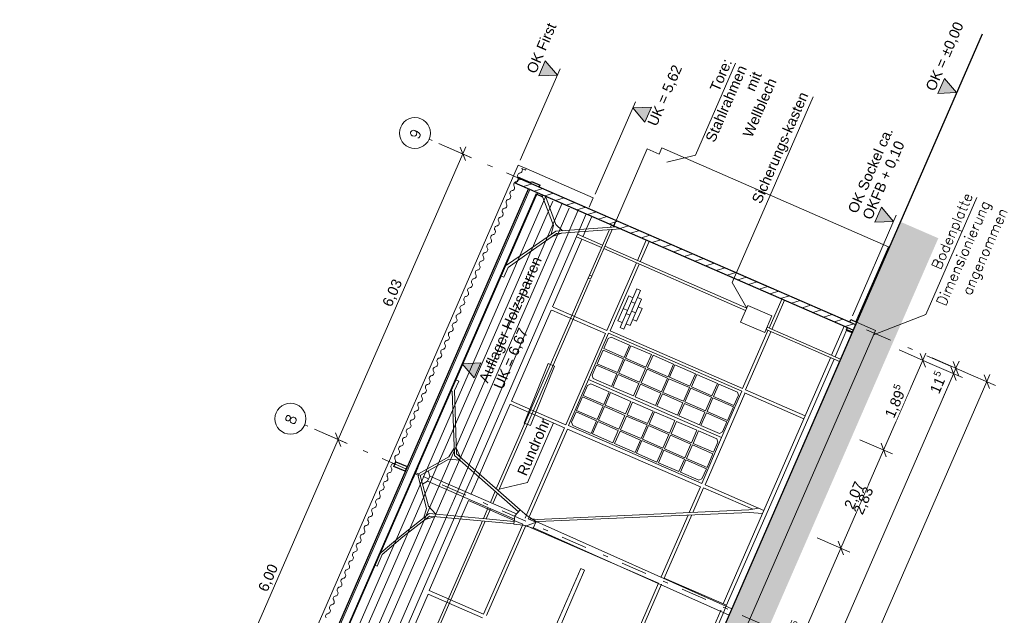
# Model space of a CAD drawing. Header units: metres. Extents: x -43 to 551, y 11 to 64.
# Tile 25 of 36: x 161 to 180, y 53 to 64. Entities that reach past the tile are written whole.
import ezdxf

# ---------------------------------------------------------------- set-up
doc = ezdxf.new("R2010")
doc.units = ezdxf.units.M
doc.header["$MEASUREMENT"] = 0
for name, pattern in [('5_Strichlinie_ eng 2', [0.2, 0.1, -0.1]), ('Achslinie 01', [1.166667, 0.5, -0.3, 0, -0.366667]), ('DGN Style 2', [1.233271, 0.739963, -0.493308]), ('Wipeout_Contour', [1, 0, -1])]:
    doc.linetypes.add(name, pattern=pattern)
for name, color, linetype in [('00_Achsraster', 7, 'Continuous'), ('GBE_Beschriftung', 7, 'Continuous'), ('GBE_Dach', 7, 'Continuous'), ('GBE_Fen_Tuer', 7, 'Continuous'), ('GBE_Wand_Decke_tragend_Ansicht', 7, 'Continuous'), ('GBE_Wand_Decke_tragend_Schnitt', 7, 'Continuous'), ('GBE_Wand_Decke_tragend_Schraffur', 7, 'Continuous'), ('NEU_GBE_Bemassung_fsa', 7, 'Continuous'), ('NEU_GBE_Boden', 7, 'Continuous'), ('NEU_GBE_Hoehenkoten', 7, 'Continuous'), ('NEU_GBE_Holzbalken', 7, 'Continuous'), ('NEU_GBE_Lampe', 7, 'Continuous'), ('NEU_GBE_Regenrinne', 7, 'Continuous'), ('NEU_GBE_Sonstiges', 7, 'Continuous'), ('NEU_GBE_Traeger', 7, 'Continuous')]:
    doc.layers.add(name, color=color, linetype=linetype)
doc.styles.add('ERSTELLTER_STIL_1', font='txt')
doc.dimstyles.new('ERSTELLTER_STIL__1', dxfattribs={"dimtxt": 0.2, "dimasz": 0.190285, "dimexe": 0.18, "dimexo": 0.5, "dimgap": 0.09, "dimtad": 1, "dimzin": 0, "dimdsep": 46, "dimtxsty": 'ERSTELLTER_STIL_1', "dimblk": 'ARROWHEAD_6', "dimblk1": 'ARROWHEAD_6', "dimblk2": 'ARROWHEAD_6', "dimcen": 0.09, "dimclrd": 7, "dimclre": 7, "dimclrt": 7, "dimazin": 0, "dimtfac": 1, "dimtdec": 4, "dimtmove": 2, "dimatfit": 3, "dimfxl": 1, "dimtolj": 1, "dimtzin": 0, "dimarcsym": 0})
doc.dimstyles.new('ERSTELLTER_STIL__2', dxfattribs={"dimtxt": 0.2, "dimasz": 0.190285, "dimexe": 0.18, "dimexo": 0.5, "dimgap": 0.09, "dimtad": 1, "dimzin": 0, "dimdsep": 46, "dimtxsty": 'ERSTELLTER_STIL_1', "dimblk": 'ARROWHEAD_6', "dimblk1": 'ARROWHEAD_6', "dimblk2": 'ARROWHEAD_6', "dimcen": 0.09, "dimclrd": 7, "dimclre": 7, "dimclrt": 7, "dimazin": 0, "dimtfac": 1, "dimtdec": 4, "dimtmove": 0, "dimatfit": 3, "dimfxl": 1, "dimtolj": 1, "dimtzin": 0, "dimarcsym": 0})
doc.dimstyles.new('ERSTELLTER_STIL__3', dxfattribs={"dimtxt": 0.2, "dimasz": 0.190285, "dimexe": 0.18, "dimexo": 0.5, "dimgap": 0.09, "dimtad": 1, "dimzin": 0, "dimdsep": 46, "dimtxsty": 'ERSTELLTER_STIL_1', "dimblk": 'ARROWHEAD_6', "dimblk1": 'ARROWHEAD_6', "dimblk2": 'ARROWHEAD_6', "dimcen": 0.09, "dimclrd": 8, "dimclre": 8, "dimclrt": 8, "dimazin": 0, "dimtfac": 1, "dimtdec": 4, "dimtmove": 0, "dimatfit": 3, "dimfxl": 1, "dimtolj": 1, "dimtzin": 0, "dimarcsym": 0})

# ---------------------------------------------------------------- blocks, each defined once
blk = doc.blocks.new('*D37', base_point=(191.698, 0))
at = {"layer": '00_Achsraster', "color": 8, "linetype": 'Continuous', "lineweight": 18}
for p, q in [((167.232, 56.008), (166.601, 56.282)), ((167.008, 56.214), (167.111, 55.951)), ((164.664, 50.582), (167.059, 56.083)), ((164.612, 50.714), (164.716, 50.45)), ((162.258, 45.059), (164.664, 50.582))]:
    blk.add_line(p, q, dxfattribs=at)
at = {"color": 254, "linetype": 'Wipeout_Contour', "lineweight": 0, "ltscale": 696.482346}
blk.add_wipeout([(165.734, 53.063), (165.972, 53.609), (165.732, 53.714), (165.494, 53.167)], dxfattribs=at).dxf.layer = '00_Achsraster'
at = {"layer": '00_Achsraster', "color": 8, "lineweight": 18, "insert": (165.718, 53.104), "char_height": 0.2, "attachment_point": 7, "rotation": 66.4651, "style": 'ERSTELLTER_STIL_1'}
blk.add_mtext('\\A1;{\\pql;\\fArial|b0|i0|c0|p34;6,00}', dxfattribs=at)
blk = doc.blocks.new('ARROWHEAD_6')
at = {"color": 0, "linetype": 'Continuous', "lineweight": 0}
for p, q in [((0, 0), (-1, 0)), ((-0.5, -0.5), (0.5, 0.5))]:
    blk.add_line(p, q, dxfattribs=at)
blk = doc.blocks.new('*D38', base_point=(191.698, 0))
at = {"layer": '00_Achsraster', "color": 8, "linetype": 'Continuous', "lineweight": 18}
for p, q in [((169.64, 61.537), (169.009, 61.812)), ((169.52, 61.481), (169.416, 61.744)), ((169.468, 61.612), (169.528, 61.75)), ((167.059, 56.083), (169.468, 61.612)), ((167.232, 56.008), (166.601, 56.282)), ((167.008, 56.214), (167.111, 55.951)), ((164.664, 50.582), (167.059, 56.083))]:
    blk.add_line(p, q, dxfattribs=at)
at = {"color": 254, "linetype": 'Wipeout_Contour', "lineweight": 0, "ltscale": 712.620594}
blk.add_wipeout([(168.136, 58.578), (168.374, 59.124), (168.134, 59.229), (167.896, 58.683)], dxfattribs=at).dxf.layer = '00_Achsraster'
at = {"layer": '00_Achsraster', "color": 8, "lineweight": 18, "insert": (168.12, 58.619), "char_height": 0.2, "attachment_point": 7, "rotation": 66.4651, "style": 'ERSTELLTER_STIL_1'}
blk.add_mtext('\\A1;{\\pql;\\fArial|b0|i0|c0|p34;6,03}', dxfattribs=at)
blk = doc.blocks.new('*D39', base_point=(191.698, 0))
at = {"layer": 'NEU_GBE_Bemassung_fsa', "color": 7, "linetype": 'Continuous', "lineweight": 13}
for p, q in [((179.149, 57.402), (179.78, 57.128)), ((179.607, 57.203), (160.376, 13.046)), ((179.659, 57.071), (179.556, 57.334)), ((179.667, 57.34), (179.607, 57.203)), ((159.917, 13.246), (160.548, 12.971)), ((160.324, 13.178), (160.427, 12.915)), ((160.376, 13.046), (160.316, 12.909))]:
    blk.add_line(p, q, dxfattribs=at)
at = {"color": 254, "linetype": 'Wipeout_Contour', "lineweight": 0, "ltscale": 693.875491}
blk.add_wipeout([(169.815, 34.736), (170.156, 35.519), (169.911, 35.625), (169.57, 34.842)], dxfattribs=at).dxf.layer = 'NEU_GBE_Bemassung_fsa'
at = {"layer": 'NEU_GBE_Bemassung_fsa', "color": 7, "lineweight": 13, "insert": (169.833, 34.764), "char_height": 0.2, "attachment_point": 7, "rotation": 66.4651, "style": 'ERSTELLTER_STIL_1'}
blk.add_mtext('\\A1;{\\pql;\\fArial|b0|i0|c0|p34;48,16\\fArial|b0|i0|c0|p34;\\A1{\\H.66x;\\S5^  ;}}', dxfattribs=at)
blk = doc.blocks.new('*D40', base_point=(191.698, 0))
at = {"layer": 'NEU_GBE_Bemassung_fsa', "color": 7, "linetype": 'Continuous', "lineweight": 13}
for p, q in [((159.826, 13.411), (178.966, 57.357)), ((159.998, 13.336), (159.367, 13.611)), ((159.774, 13.543), (159.877, 13.279)), ((159.952, 13.231), (159.321, 13.505)), ((159.728, 13.438), (159.832, 13.174)), ((159.78, 13.306), (159.826, 13.411)), ((159.72, 13.168), (159.78, 13.306))]:
    blk.add_line(p, q, dxfattribs=at)
blk = doc.blocks.new('*D41', base_point=(191.698, 0))
at = {"layer": 'NEU_GBE_Bemassung_fsa', "color": 7, "linetype": 'Continuous', "lineweight": 13}
for p, q in [((159.826, 13.411), (178.966, 57.357)), ((179.017, 57.225), (178.914, 57.488)), ((159.774, 13.543), (159.877, 13.279))]:
    blk.add_line(p, q, dxfattribs=at)
at = {"color": 254, "linetype": 'Wipeout_Contour', "lineweight": 0, "ltscale": 750.536156}
blk.add_wipeout([(178.752, 56.883), (178.933, 57.298), (178.688, 57.405), (178.508, 56.99)], dxfattribs=at).dxf.layer = 'NEU_GBE_Bemassung_fsa'
at = {"color": 254, "linetype": 'Wipeout_Contour', "lineweight": 0, "ltscale": 691.753528}
blk.add_wipeout([(169.219, 34.995), (169.56, 35.778), (169.315, 35.885), (168.974, 35.102)], dxfattribs=at).dxf.layer = 'NEU_GBE_Bemassung_fsa'
at = {"color": 254, "linetype": 'Wipeout_Contour', "lineweight": 0, "ltscale": 641.626882}
blk.add_wipeout([(159.849, 13.519), (160.037, 13.951), (159.775, 14.065), (159.587, 13.633)], dxfattribs=at).dxf.layer = 'NEU_GBE_Bemassung_fsa'
at = {"layer": 'NEU_GBE_Bemassung_fsa', "color": 7, "lineweight": 13, "char_height": 0.2, "attachment_point": 7, "rotation": 66.4651, "style": 'ERSTELLTER_STIL_1'}
for s, insert in [('\\A1;{\\pql;\\fArial|b0|i0|c0|p34;11\\fArial|b0|i0|c0|p34;\\A1{\\H.66x;\\S5^  ;}}', (178.737, 56.927)), ('\\A1;{\\pql;\\fArial|b0|i0|c0|p34;47,93\\fArial|b0|i0|c0|p34;\\A1{\\H.66x;\\S5^  ;}}', (169.237, 35.023)), ('\\A1;{\\pql;\\fArial|b0|i0|c0|p34;11\\fArial|b0|i0|c0|p34;\\A1{\\H.66x;\\S5^  ;}}', (159.829, 13.575))]:
    blk.add_mtext(s, dxfattribs=dict(at, insert=insert))
blk = doc.blocks.new('*D42', base_point=(191.698, 0))
at = {"layer": 'NEU_GBE_Bemassung_fsa', "color": 7, "linetype": 'Continuous', "lineweight": 13}
for p, q in [((179.138, 57.282), (178.507, 57.556)), ((179.184, 57.387), (178.553, 57.662)), ((178.96, 57.594), (179.063, 57.33)), ((179.012, 57.462), (179.072, 57.6)), ((159.826, 13.411), (178.966, 57.357)), ((179.017, 57.225), (178.914, 57.488)), ((178.966, 57.357), (179.012, 57.462))]:
    blk.add_line(p, q, dxfattribs=at)
blk = doc.blocks.new('*D66', base_point=(191.698, 0))
at = {"layer": 'NEU_GBE_Bemassung_fsa', "color": 7, "linetype": 'Continuous', "lineweight": 13}
for p, q in [((176.735, 54.113), (176.838, 53.849)), ((175.216, 50.375), (176.786, 53.981)), ((175.388, 50.3), (174.757, 50.574)), ((175.164, 50.506), (175.268, 50.243)), ((174.392, 48.482), (175.216, 50.375))]:
    blk.add_line(p, q, dxfattribs=at)
at = {"color": 254, "linetype": 'Wipeout_Contour', "lineweight": 0, "ltscale": 733.864643}
blk.add_wipeout([(175.855, 51.859), (176.135, 52.502), (175.89, 52.609), (175.61, 51.965)], dxfattribs=at).dxf.layer = 'NEU_GBE_Bemassung_fsa'
at = {"layer": 'NEU_GBE_Bemassung_fsa', "color": 7, "lineweight": 13, "insert": (175.873, 51.887), "char_height": 0.2, "attachment_point": 7, "rotation": 66.4651, "style": 'ERSTELLTER_STIL_1'}
blk.add_mtext('\\A1;{\\pql;\\fArial|b0|i0|c0|p34;3,93\\fArial|b0|i0|c0|p34;\\A1{\\H.66x;\\S5^  ;}}', dxfattribs=at)
blk = doc.blocks.new('*D67', base_point=(191.698, 0))
at = {"layer": 'NEU_GBE_Bemassung_fsa', "color": 7, "linetype": 'Continuous', "lineweight": 13}
for p, q in [((176.786, 53.981), (177.613, 55.88)), ((177.562, 56.011), (177.665, 55.748)), ((176.959, 53.906), (176.328, 54.18)), ((176.735, 54.113), (176.838, 53.849)), ((175.216, 50.375), (176.786, 53.981))]:
    blk.add_line(p, q, dxfattribs=at)
at = {"color": 254, "linetype": 'Wipeout_Contour', "lineweight": 0, "ltscale": 741.652468}
blk.add_wipeout([(177.074, 54.657), (177.314, 55.208), (177.069, 55.315), (176.829, 54.764)], dxfattribs=at).dxf.layer = 'NEU_GBE_Bemassung_fsa'
at = {"layer": 'NEU_GBE_Bemassung_fsa', "color": 7, "lineweight": 13, "insert": (177.057, 54.701), "char_height": 0.2, "attachment_point": 7, "rotation": 66.4651, "style": 'ERSTELLTER_STIL_1'}
blk.add_mtext('\\A1;{\\pql;\\fArial|b0|i0|c0|p34;2,07}', dxfattribs=at)
blk = doc.blocks.new('*D68', base_point=(191.698, 0))
at = {"layer": 'NEU_GBE_Bemassung_fsa', "color": 7, "linetype": 'Continuous', "lineweight": 13}
for p, q in [((178.542, 57.541), (177.911, 57.816)), ((178.422, 57.484), (178.318, 57.748)), ((178.37, 57.616), (178.43, 57.754)), ((177.613, 55.88), (178.37, 57.616)), ((177.786, 55.805), (177.155, 56.079)), ((176.786, 53.981), (177.613, 55.88)), ((177.562, 56.011), (177.665, 55.748))]:
    blk.add_line(p, q, dxfattribs=at)
at = {"color": 254, "linetype": 'Wipeout_Contour', "lineweight": 0, "ltscale": 746.857177}
blk.add_wipeout([(177.846, 56.429), (178.126, 57.072), (177.881, 57.179), (177.601, 56.535)], dxfattribs=at).dxf.layer = 'NEU_GBE_Bemassung_fsa'
at = {"layer": 'NEU_GBE_Bemassung_fsa', "color": 7, "lineweight": 13, "insert": (177.864, 56.457), "char_height": 0.2, "attachment_point": 7, "rotation": 66.4651, "style": 'ERSTELLTER_STIL_1'}
blk.add_mtext('\\A1;{\\pql;\\fArial|b0|i0|c0|p34;1,89\\fArial|b0|i0|c0|p34;\\A1{\\H.66x;\\S5^  ;}}', dxfattribs=at)

msp = doc.modelspace()

# ---------------------------------------------------------------- hatches: boundary and pattern name
at = {"layer": 'GBE_Wand_Decke_tragend_Schraffur', "linetype": 'Continuous', "lineweight": 13}
h = msp.add_hatch(dxfattribs=at)
h.set_pattern_fill('MW_Kalksandstein_0001', style=0, pattern_type=2)
h.set_pattern_definition([(18, (191.69831, 0), (-0.04635255, 0.14265848), [])])
h.paths.add_polyline_path([(170.542, 61.15), (177.07, 58.308), (177.022, 58.199), (170.468, 61.053, -0.182816), (170.508, 61.072, 0.462989)])
h = msp.add_hatch(dxfattribs=at)
h.set_pattern_fill('Stahlbeton_0001', style=0, pattern_type=2)
h.set_pattern_definition([(111.4651, (167.59222, 36.16984), (0.1116769, 0.0439121), []), (111.4651, (167.53638, 36.14788), (0.1116769, 0.0439121), [0.09, -0.03])])
h.paths.add_polyline_path([(157.819, 14.105), (177.09, 58.353), (177.457, 58.194), (158.185, 13.946)])
at = {"layer": 'NEU_GBE_Boden', "linetype": 'Continuous', "lineweight": 18}
h = msp.add_hatch(dxfattribs=at)
h.set_pattern_fill('Erde_0001', color=9, style=0, pattern_type=2)
h.set_pattern_definition([(111.4651, (168.91006, 37.5678), (0.36295, 0.1427144), []), (111.465, (168.7891, 37.5202), (0.7259, 0.285429), []), (111.465, (168.6681, 37.4727), (0.7259, 0.285429), []), (201.4651, (168.54711, 37.42509), (-0.04757145, 0.1209833), [0.39, -0.39])])
h.paths.add_polyline_path([(157.62, 13.648), (157.819, 14.105), (158.185, 13.946), (177.457, 58.194), (177.09, 58.353), (177.937, 60.298), (178.671, 59.979), (158.353, 13.329)])
at = {"layer": 'NEU_GBE_Hoehenkoten', "linetype": 'Continuous', "lineweight": 13}
for points in [[(170.941, 63.122), (171.066, 63.411), (171.299, 63.138)], [(178.662, 62.782), (178.788, 63.071), (179.021, 62.798)], [(177.445, 60.289), (177.571, 60.578), (177.803, 60.305)], [(169.817, 57.566), (169.691, 57.277), (169.459, 57.55)]]:
    msp.add_hatch(color=7, dxfattribs=at).paths.add_polyline_path(points)
at = {"layer": 'NEU_GBE_Hoehenkoten', "linetype": 'Continuous', "lineweight": 100}
msp.add_hatch(color=7, dxfattribs=at).paths.add_polyline_path([(172.993, 62.228), (173.119, 62.517), (172.76, 62.501)])

# ---------------------------------------------------------------- linework, layer by layer
at = {"layer": '00_Achsraster', "color": 8, "linetype": 'Achslinie 01', "lineweight": 18}
for p, q in [((178.904, 57.503), (168.819, 61.895)), ((176.495, 51.973), (166.41, 56.365))]:
    msp.add_line(p, q, dxfattribs=at)
at = {"layer": '00_Achsraster', "color": 8, "linetype": 'Continuous', "lineweight": 18}
for centre in [(168.544, 62.015), (166.135, 56.485)]:
    msp.add_circle(centre, 0.3, dxfattribs=at)
at = {"layer": 'GBE_Beschriftung', "color": 7, "linetype": 'Continuous', "lineweight": 13}
msp.add_line((171.352, 63.258), (170.58, 61.487), dxfattribs=at)
for points in [[(173.419, 61.454), (173.972, 61.586), (174.748, 63.368)], [(174.963, 58.628), (174.683, 59.123), (176.248, 62.715)], [(177.419, 58.107), (178.429, 58.504), (179.416, 60.77)], [(170.171, 55.12), (170.724, 55.252), (171.225, 56.403)]]:
    msp.add_lwpolyline(points, dxfattribs=at)
at = {"layer": 'GBE_Dach', "color": 253, "linetype": 'Continuous', "lineweight": 18, "true_color": 0x9f9f9f}
msp.add_line((151.166, 16.911), (170.541, 61.396), dxfattribs=at)
at = {"layer": 'GBE_Dach', "color": 7, "linetype": 'Continuous', "lineweight": 18}
for p, q in [((170.541, 61.396), (170.699, 61.327)), ((170.617, 61.319), (170.615, 61.326)), ((170.615, 61.326), (170.685, 61.295)), ((170.685, 61.295), (170.699, 61.327))]:
    msp.add_line(p, q, dxfattribs=at)
for points in [[(170.539, 61.156, -0.568675), (170.576, 61.241, 0.534698), (170.613, 61.327)], [(170.39, 60.815, -0.568675), (170.427, 60.9, 0.534698), (170.464, 60.985)], [(170.464, 60.985, -0.568675), (170.502, 61.071, 0.534698), (170.539, 61.156)], [(170.316, 60.644, -0.568675), (170.353, 60.73, 0.534698), (170.39, 60.815)], [(170.242, 60.474, -0.568675), (170.279, 60.559, 0.534698), (170.316, 60.644)], [(170.167, 60.303, -0.568675), (170.204, 60.389, 0.534698), (170.242, 60.474)], [(170.093, 60.133, -0.568675), (170.13, 60.218, 0.534698), (170.167, 60.303)], [(170.019, 59.962, -0.568675), (170.056, 60.048, 0.534698), (170.093, 60.133)], [(169.944, 59.792, -0.568675), (169.982, 59.877, 0.534698), (170.019, 59.962)], [(169.87, 59.621, -0.568675), (169.907, 59.706, 0.534698), (169.944, 59.792)], [(169.722, 59.28, -0.568675), (169.759, 59.365, 0.534698), (169.796, 59.451)], [(169.796, 59.451, -0.568675), (169.833, 59.536, 0.534698), (169.87, 59.621)], [(169.647, 59.11, -0.568675), (169.685, 59.195, 0.534698), (169.722, 59.28)], [(169.573, 58.939, -0.568675), (169.61, 59.024, 0.534698), (169.647, 59.11)], [(169.499, 58.769, -0.568675), (169.536, 58.854, 0.534698), (169.573, 58.939)], [(169.425, 58.598, -0.568675), (169.462, 58.683, 0.534698), (169.499, 58.769)], [(169.35, 58.428, -0.568675), (169.387, 58.513, 0.534698), (169.425, 58.598)], [(169.276, 58.257, -0.568675), (169.313, 58.342, 0.534698), (169.35, 58.428)], [(169.202, 58.086, -0.568675), (169.239, 58.172, 0.534698), (169.276, 58.257)], [(169.128, 57.916, -0.568675), (169.165, 58.001, 0.534698), (169.202, 58.086)], [(168.979, 57.575, -0.568675), (169.016, 57.66, 0.534698), (169.053, 57.745)], [(169.053, 57.745, -0.568675), (169.09, 57.831, 0.534698), (169.128, 57.916)], [(168.905, 57.404, -0.568675), (168.942, 57.49, 0.534698), (168.979, 57.575)], [(168.83, 57.234, -0.568675), (168.868, 57.319, 0.534698), (168.905, 57.404)], [(168.756, 57.063, -0.568675), (168.793, 57.149, 0.534698), (168.83, 57.234)], [(168.682, 56.893, -0.568675), (168.719, 56.978, 0.534698), (168.756, 57.063)], [(168.608, 56.722, -0.568675), (168.645, 56.808, 0.534698), (168.682, 56.893)], [(168.533, 56.552, -0.568675), (168.57, 56.637, 0.534698), (168.608, 56.722)], [(168.459, 56.381, -0.568675), (168.496, 56.466, 0.534698), (168.533, 56.552)], [(168.311, 56.04, -0.568675), (168.348, 56.125, 0.534698), (168.385, 56.211)], [(168.385, 56.211, -0.568675), (168.422, 56.296, 0.534698), (168.459, 56.381)], [(168.236, 55.87, -0.568675), (168.273, 55.955, 0.534698), (168.311, 56.04)], [(168.162, 55.699, -0.568675), (168.199, 55.784, 0.534698), (168.236, 55.87)], [(168.088, 55.529, -0.568675), (168.125, 55.614, 0.534698), (168.162, 55.699)], [(168.013, 55.358, -0.568675), (168.051, 55.443, 0.534698), (168.088, 55.529)], [(167.939, 55.188, -0.568675), (167.976, 55.273, 0.534698), (168.013, 55.358)], [(167.865, 55.017, -0.568675), (167.902, 55.102, 0.534698), (167.939, 55.188)], [(167.791, 54.846, -0.568675), (167.828, 54.932, 0.534698), (167.865, 55.017)], [(167.716, 54.676, -0.568675), (167.753, 54.761, 0.534698), (167.791, 54.846)], [(167.568, 54.335, -0.568675), (167.605, 54.42, 0.534698), (167.642, 54.505)], [(167.642, 54.505, -0.568675), (167.679, 54.591, 0.534698), (167.716, 54.676)], [(167.494, 54.164, -0.568675), (167.531, 54.25, 0.534698), (167.568, 54.335)], [(167.419, 53.994, -0.568675), (167.456, 54.079, 0.534698), (167.494, 54.164)], [(167.345, 53.823, -0.568675), (167.382, 53.909, 0.534698), (167.419, 53.994)], [(167.271, 53.653, -0.568675), (167.308, 53.738, 0.534698), (167.345, 53.823)], [(167.196, 53.482, -0.568675), (167.234, 53.567, 0.534698), (167.271, 53.653)], [(167.122, 53.312, -0.568675), (167.159, 53.397, 0.534698), (167.196, 53.482)], [(167.048, 53.141, -0.568675), (167.085, 53.226, 0.534698), (167.122, 53.312)], [(166.899, 52.8, -0.568675), (166.937, 52.885, 0.534698), (166.974, 52.971)], [(166.974, 52.971, -0.568675), (167.011, 53.056, 0.534698), (167.048, 53.141)], [(166.825, 52.63, -0.568675), (166.862, 52.715, 0.534698), (166.899, 52.8)]]:
    msp.add_lwpolyline(points, format="xyb", dxfattribs=at)
at = {"layer": 'GBE_Dach', "color": 9, "linetype": 'Continuous', "lineweight": 18, "flags": 128}
msp.add_lwpolyline([(170.699, 61.327), (171.992, 60.764), (171.912, 60.581)], dxfattribs=at)
at = {"layer": 'GBE_Fen_Tuer', "color": 8, "linetype": 'Continuous', "lineweight": 18}
for p, q in [((172.442, 60.337), (173.039, 61.708)), ((173.039, 61.708), (173.269, 61.608)), ((173.269, 61.608), (173.321, 61.727)), ((173.321, 61.727), (177.708, 59.815)), ((177.708, 59.815), (177.077, 58.366))]:
    msp.add_line(p, q, dxfattribs=at)
at = {"layer": 'GBE_Fen_Tuer', "color": 254, "linetype": 'Continuous', "lineweight": 18, "true_color": 0xdfdfdf, "flags": 128}
for points in [[(172.291, 58.14), (171.9, 57.242), (174.478, 56.119), (174.87, 57.017)], [(172.196, 57.842), (172.281, 58.037), (172.341, 58.066), (172.696, 57.911), (172.591, 57.67)], [(172.069, 57.55), (172.184, 57.815), (172.579, 57.643), (172.464, 57.378)], [(172.618, 57.658), (172.723, 57.899), (173.118, 57.727), (173.013, 57.486)], [(172.491, 57.366), (172.606, 57.632), (173.002, 57.459), (172.886, 57.194)], [(173.046, 57.472), (173.151, 57.713), (173.546, 57.541), (173.441, 57.299)], [(172.057, 57.524), (171.972, 57.328), (171.992, 57.265), (172.347, 57.11), (172.452, 57.352)], [(172.919, 57.18), (173.034, 57.445), (173.43, 57.273), (173.314, 57.008)], [(173.47, 57.287), (173.575, 57.528), (173.971, 57.356), (173.866, 57.115)], [(171.514, 56.356), (174.093, 55.233), (174.478, 56.119), (171.9, 57.242)], [(171.8, 56.934), (171.885, 57.129), (171.945, 57.158), (172.301, 57.003), (172.196, 56.762)], [(172.374, 57.099), (172.479, 57.34), (172.875, 57.168), (172.77, 56.926)], [(173.343, 56.995), (173.459, 57.26), (173.854, 57.088), (173.739, 56.823)], [(173.896, 57.101), (174.001, 57.343), (174.396, 57.17), (174.291, 56.929)], [(174.717, 56.744), (174.802, 56.939), (174.782, 57.002), (174.427, 57.157), (174.322, 56.916)], [(172.222, 56.75), (172.327, 56.991), (172.723, 56.819), (172.618, 56.578)], [(172.802, 56.912), (172.907, 57.154), (173.303, 56.981), (173.198, 56.74)], [(173.227, 56.727), (173.332, 56.969), (173.727, 56.796), (173.622, 56.555)], [(173.769, 56.81), (173.884, 57.075), (174.28, 56.903), (174.164, 56.638)], [(171.673, 56.642), (171.789, 56.907), (172.184, 56.735), (172.069, 56.47)], [(172.65, 56.564), (172.755, 56.805), (173.151, 56.633), (173.046, 56.391)], [(173.652, 56.542), (173.757, 56.783), (174.153, 56.611), (174.048, 56.37)], [(174.195, 56.624), (174.31, 56.889), (174.706, 56.717), (174.59, 56.452)], [(171.662, 56.616), (171.576, 56.42), (171.596, 56.357), (171.952, 56.202), (172.057, 56.444)], [(172.095, 56.458), (172.211, 56.724), (172.606, 56.551), (172.491, 56.286)], [(173.075, 56.379), (173.18, 56.62), (173.575, 56.448), (173.47, 56.207)], [(174.578, 56.426), (174.493, 56.23), (174.434, 56.202), (174.078, 56.357), (174.183, 56.598)], [(171.979, 56.191), (172.084, 56.432), (172.479, 56.26), (172.374, 56.018)], [(172.523, 56.272), (172.639, 56.537), (173.034, 56.365), (172.919, 56.1)], [(173.5, 56.193), (173.605, 56.435), (174.001, 56.262), (173.896, 56.021)], [(172.407, 56.004), (172.512, 56.246), (172.907, 56.073), (172.802, 55.832)], [(172.948, 56.087), (173.063, 56.352), (173.459, 56.18), (173.343, 55.915)], [(174.322, 55.836), (174.407, 56.031), (174.387, 56.094), (174.031, 56.249), (173.926, 56.008)], [(172.831, 55.819), (172.936, 56.061), (173.332, 55.888), (173.227, 55.647)], [(173.373, 55.902), (173.489, 56.167), (173.884, 55.995), (173.769, 55.73)], [(173.257, 55.634), (173.362, 55.875), (173.757, 55.703), (173.652, 55.462)], [(173.799, 55.716), (173.915, 55.981), (174.31, 55.809), (174.195, 55.544)], [(174.183, 55.518), (174.098, 55.322), (174.038, 55.294), (173.683, 55.449), (173.788, 55.69)]]:
    msp.add_lwpolyline(points, close=True, dxfattribs=at)
at = {"layer": 'GBE_Wand_Decke_tragend_Ansicht', "color": 254, "linetype": 'Continuous', "lineweight": 18, "true_color": 0xdfdfdf}
for p, q in [((176.914, 58.246), (170.544, 61.02)), ((171.865, 60.169), (171.966, 60.401)), ((171.795, 60.008), (171.845, 60.125)), ((171.203, 58.649), (171.775, 59.962)), ((172.848, 59.549), (173.019, 59.942)), ((173.075, 59.918), (172.904, 59.525)), ((172.258, 58.195), (172.828, 59.503)), ((172.883, 59.479), (172.32, 58.185)), ((172.838, 59.002), (172.512, 58.254)), ((172.91, 58.97), (172.584, 58.222)), ((172.838, 59.002), (172.91, 58.97)), ((172.68, 58.862), (172.471, 58.381)), ((172.68, 58.862), (172.761, 58.827)), ((172.93, 58.797), (172.709, 58.289)), ((172.728, 58.751), (172.801, 58.719)), ((172.85, 58.831), (172.93, 58.797)), ((175.395, 58.239), (175.64, 58.801)), ((175.695, 58.777), (175.451, 58.215)), ((170.411, 56.826), (171.179, 58.589)), ((171.19, 58.584), (172.228, 58.132)), ((172.574, 58.617), (172.655, 58.582)), ((172.627, 58.519), (172.7, 58.487)), ((172.735, 58.568), (172.815, 58.533)), ((172.938, 58.617), (172.832, 58.373)), ((172.865, 58.648), (172.938, 58.617)), ((172.471, 58.381), (172.552, 58.346)), ((172.628, 58.324), (172.709, 58.289)), ((172.759, 58.405), (172.832, 58.373)), ((172.32, 58.185), (174.885, 57.068)), ((172.512, 58.254), (172.584, 58.222)), ((174.885, 57.068), (175.375, 58.193)), ((175.431, 58.169), (174.941, 57.046)), ((176.603, 57.713), (176.848, 58.275)), ((176.9, 58.213), (177.009, 58.166)), ((176.094, 56.544), (176.583, 57.667)), ((174.157, 55.205), (174.928, 56.976)), ((174.922, 56.984), (176.07, 56.484)), ((174.941, 57.046), (176.094, 56.544)), ((170.411, 56.826), (170.778, 56.666)), ((169.806, 55.429), (170.389, 56.767)), ((170.755, 56.608), (170.389, 56.767)), ((170.899, 56.614), (171.461, 56.369)), ((171.437, 56.311), (170.875, 56.555)), ((175.297, 54.709), (176.07, 56.484)), ((176.07, 56.484), (176.094, 56.544)), ((170.712, 54.637), (171.44, 56.309)), ((170.761, 54.601), (171.495, 56.285)), ((171.44, 56.309), (171.437, 56.311)), ((171.495, 56.285), (174.069, 55.165)), ((169.638, 55.043), (169.786, 55.383)), ((173.852, 54.668), (174.069, 55.165)), ((174.127, 55.147), (173.92, 54.671)), ((174.127, 55.147), (175.08, 54.732)), ((174.157, 55.205), (175.297, 54.709)), ((169.451, 54.606), (169.58, 54.902)), ((170.475, 54.512), (169.58, 54.902)), ((170.907, 54.536), (175.005, 54.719)), ((175.005, 54.719), (175.197, 54.752)), ((175.271, 54.649), (175.297, 54.709)), ((168.821, 53.159), (169.432, 54.561)), ((170.907, 54.536), (170.86, 54.539)), ((170.927, 54.494), (175.018, 54.672)), ((173.311, 53.424), (173.832, 54.62)), ((173.899, 54.623), (173.366, 53.4)), ((174.51, 52.902), (175.271, 54.649)), ((175.018, 54.672), (175.271, 54.649)), ((169.872, 52.701), (170.63, 54.441)), ((170.687, 54.42), (173.257, 53.301)), ((173.366, 53.4), (174.573, 52.875)), ((168.821, 53.159), (169.872, 52.701)), ((172.498, 51.558), (173.257, 53.301)), ((173.315, 53.283), (172.553, 51.534)), ((168.027, 51.322), (168.798, 53.092)), ((168.798, 53.092), (169.854, 52.632)), ((173.704, 51.033), (174.461, 52.771))]:
    msp.add_line(p, q, dxfattribs=at)
at = {"layer": 'GBE_Wand_Decke_tragend_Ansicht', "color": 254, "linetype": 'DGN Style 2', "lineweight": 18, "true_color": 0xdfdfdf}
for p, q in [((171.845, 60.125), (171.865, 60.17)), ((170.755, 56.608), (170.875, 56.555)), ((170.778, 56.666), (170.899, 56.614)), ((169.786, 55.383), (169.806, 55.429)), ((169.638, 55.043), (169.627, 55.018)), ((169.432, 54.561), (169.452, 54.607)), ((170.475, 54.512), (170.632, 54.444)), ((170.712, 54.637), (170.678, 54.561)), ((170.92, 54.494), (170.7, 54.414)), ((170.761, 54.601), (170.737, 54.545)), ((170.885, 54.481), (170.737, 54.545)), ((170.86, 54.539), (170.737, 54.545)), ((170.63, 54.441), (170.632, 54.444)), ((174.461, 52.771), (174.465, 52.782)), ((174.569, 52.865), (174.52, 52.745))]:
    msp.add_line(p, q, dxfattribs=at)
at = {"layer": 'GBE_Wand_Decke_tragend_Ansicht', "color": 254, "linetype": 'Continuous', "lineweight": 18, "true_color": 0xdfdfdf, "flags": 128}
for points in [[(171.216, 58.644), (172.257, 58.19), (172.258, 58.195)], [(171.461, 56.369), (172.228, 58.132), (172.228, 58.132)], [(176.914, 58.246), (176.847, 58.092), (176.674, 57.682)], [(176.654, 57.636), (176.592, 57.489), (175.388, 54.73), (174.569, 52.865)], [(169.928, 52.678), (169.928, 52.678), (170.687, 54.42)], [(174.52, 52.745), (173.519, 50.407), (172.676, 48.462), (172.191, 47.351)]]:
    msp.add_lwpolyline(points, dxfattribs=at)
at = {"layer": 'GBE_Wand_Decke_tragend_Schnitt', "color": 7, "linetype": 'Continuous', "lineweight": 25}
for p, q in [((170.788, 61.051), (170.535, 61.161)), ((170.788, 61.051), (170.8, 61.078)), ((170.8, 61.078), (170.965, 61.006)), ((170.95, 60.973), (170.965, 61.006)), ((170.891, 60.836), (171.014, 60.783)), ((176.957, 58.357), (176.977, 58.403)), ((176.977, 58.403), (177.09, 58.353)), ((176.91, 58.248), (176.89, 58.202)), ((176.89, 58.202), (177.003, 58.153))]:
    msp.add_line(p, q, dxfattribs=at)
at = {"layer": 'GBE_Wand_Decke_tragend_Schnitt', "color": 7, "linetype": '5_Strichlinie_ eng 2', "lineweight": 25}
msp.add_line((172.389, 60.217), (172.437, 60.325), dxfattribs=at)
at = {"layer": 'GBE_Wand_Decke_tragend_Schraffur', "color": 7, "linetype": 'Continuous', "lineweight": 25, "flags": 128}
msp.add_lwpolyline([(170.542, 61.15), (177.07, 58.308), (177.022, 58.199), (170.468, 61.053, -0.182816), (170.508, 61.072, 0.462989)], format="xyb", close=True, dxfattribs=at)
at = {"layer": 'GBE_Wand_Decke_tragend_Schraffur', "color": 7, "linetype": 'Continuous', "lineweight": 13, "flags": 128}
msp.add_lwpolyline([(157.819, 14.105), (177.09, 58.353), (177.457, 58.194), (158.185, 13.946)], close=True, dxfattribs=at)
at = {"layer": 'NEU_GBE_Hoehenkoten', "color": 7, "linetype": 'Continuous', "lineweight": 13}
for p, q in [((172.034, 60.833), (172.813, 62.622)), ((177.009, 58.476), (177.856, 60.425))]:
    msp.add_line(p, q, dxfattribs=at)
at = {"layer": 'NEU_GBE_Hoehenkoten', "color": 7, "linetype": 'Continuous', "lineweight": 13, "flags": 128}
for points in [[(170.941, 63.122), (171.066, 63.411), (171.299, 63.138)], [(178.662, 62.782), (178.788, 63.071), (179.021, 62.798)], [(172.993, 62.228), (173.119, 62.517), (172.76, 62.501)], [(177.445, 60.289), (177.571, 60.578), (177.803, 60.305)], [(169.817, 57.566), (169.691, 57.277), (169.459, 57.55)]]:
    msp.add_lwpolyline(points, close=True, dxfattribs=at)
at = {"layer": 'NEU_GBE_Holzbalken', "color": 254, "linetype": 'Continuous', "lineweight": 18, "true_color": 0xdfdfdf}
for p, q in [((151.646, 17.019), (170.767, 60.923)), ((151.794, 16.955), (170.915, 60.859)), ((171.704, 60.525), (171.542, 60.148)), ((171.858, 60.448), (171.733, 60.16)), ((171.523, 60.102), (169.597, 55.613)), ((171.714, 60.116), (169.714, 55.51)), ((169.578, 55.567), (169.397, 55.147)), ((169.694, 55.464), (169.531, 55.089)), ((169.353, 55.044), (169.173, 54.632)), ((169.486, 54.986), (169.326, 54.618)), ((169.154, 54.587), (167.187, 50.073)), ((169.307, 54.573), (167.309, 49.965))]:
    msp.add_line(p, q, dxfattribs=at)
at = {"layer": 'NEU_GBE_Holzbalken', "color": 254, "linetype": 'DGN Style 2', "lineweight": 18, "true_color": 0xdfdfdf}
for p, q in [((171.523, 60.102), (171.542, 60.148)), ((171.714, 60.116), (171.733, 60.16)), ((169.578, 55.567), (169.597, 55.613)), ((169.694, 55.464), (169.714, 55.51)), ((169.353, 55.044), (169.397, 55.147)), ((169.486, 54.986), (169.531, 55.089)), ((169.154, 54.587), (169.173, 54.632)), ((169.307, 54.573), (169.326, 54.618))]:
    msp.add_line(p, q, dxfattribs=at)
at = {"layer": 'NEU_GBE_Holzbalken', "color": 7, "linetype": 'Continuous', "lineweight": 25, "flags": 128}
for points in [[(170.74, 60.941), (151.617, 17.034)], [(170.891, 60.836), (151.782, 16.961)]]:
    msp.add_lwpolyline(points, dxfattribs=at)
at = {"layer": 'NEU_GBE_Holzbalken', "color": 254, "linetype": 'Continuous', "lineweight": 18, "true_color": 0xdfdfdf, "flags": 128}
for points in [[(171.077, 60.794), (156.701, 27.788), (154.314, 22.276), (151.953, 16.887)], [(171.209, 60.697), (166.447, 49.771), (163.292, 42.493), (160.955, 37.165), (156.843, 27.728), (154.462, 22.224), (152.1, 16.822)], [(171.395, 60.655), (157.019, 27.649), (154.633, 22.136), (152.272, 16.748)], [(171.527, 60.558), (166.765, 49.632), (163.61, 42.354), (161.274, 37.026), (157.161, 27.589), (154.78, 22.085), (152.418, 16.683)]]:
    msp.add_lwpolyline(points, dxfattribs=at)
at = {"layer": 'NEU_GBE_Holzbalken', "color": 7, "linetype": 'Continuous', "lineweight": 25, "flags": 128}
msp.add_lwpolyline([(168.357, 55.468), (168.137, 55.564), (168.176, 55.654), (168.396, 55.558)], close=True, dxfattribs=at)
at = {"layer": 'NEU_GBE_Lampe', "color": 54, "linetype": 'Continuous', "lineweight": 18, "true_color": 0xa88f00, "flags": 128}
msp.add_lwpolyline([(171.121, 57.555), (170.656, 56.401), (170.778, 56.352), (171.243, 57.506)], close=True, dxfattribs=at)
at = {"layer": 'NEU_GBE_Lampe', "color": 41, "linetype": 'Continuous', "lineweight": 18, "true_color": 0xe6d499, "flags": 128}
msp.add_lwpolyline([(171.751, 53.587), (171.256, 52.451), (171.332, 52.418), (171.827, 53.553)], close=True, dxfattribs=at)
at = {"layer": 'NEU_GBE_Regenrinne', "color": 7, "linetype": 'Continuous', "lineweight": 13}
msp.add_lwpolyline([(171.966, 59.242), (171.943, 59.188), (171.896, 59.208), (171.919, 59.262)], close=True, dxfattribs=at)
at = {"layer": 'NEU_GBE_Sonstiges', "color": 41, "linetype": 'Continuous', "lineweight": 18, "true_color": 0xe6d499}
for points in [[(172.173, 59.843), (171.688, 60.055)], [(174.963, 58.628), (172.219, 59.824)]]:
    msp.add_lwpolyline(points, dxfattribs=at)
for points in [[(172.153, 59.797), (171.668, 60.009)], [(172.199, 59.778), (174.943, 58.582)], [(175.312, 58.153), (175.452, 58.474), (174.985, 58.678), (174.845, 58.357)], [(175.337, 58.21), (176.758, 57.591)], [(175.357, 58.256), (176.778, 57.637)]]:
    msp.add_lwpolyline(points, close=True, dxfattribs=at)
at = {"layer": 'NEU_GBE_Traeger', "color": 251, "linetype": 'Continuous', "lineweight": 18, "true_color": 0x5f5f5f}
for p, q in [((170.999, 60.822), (171.226, 60.227)), ((171.069, 60.792), (171.27, 60.243)), ((171.226, 60.227), (171.182, 60.055)), ((171.27, 60.243), (171.399, 60.123)), ((172.325, 60.191), (172.345, 60.236)), ((172.38, 60.195), (172.389, 60.217)), ((171.384, 60.079), (171.201, 60.015)), ((171.267, 60.114), (172.442, 60.2)), ((171.284, 60.072), (172.529, 60.162)), ((171.919, 59.262), (172.306, 60.146)), ((171.966, 59.242), (172.36, 60.15)), ((170.294, 59.468), (170.316, 59.458)), ((170.349, 59.415), (170.265, 59.223)), ((170.265, 59.223), (170.2, 59.251)), ((169.311, 57.031), (169.39, 57.214)), ((169.39, 57.214), (169.325, 57.243)), ((169.262, 57.02), (169.233, 57.033)), ((169.309, 55.777), (169.262, 57.02)), ((169.349, 55.803), (169.311, 57.031)), ((169.199, 55.75), (169.301, 55.915)), ((169.424, 55.736), (169.345, 55.907)), ((168.61, 55.419), (169.199, 55.75)), ((168.647, 55.389), (169.199, 55.701)), ((169.199, 55.701), (169.412, 55.686)), ((169.309, 55.777), (170.547, 54.686)), ((169.349, 55.803), (170.578, 54.722)), ((168.83, 55.377), (168.801, 55.476)), ((168.598, 55.398), (168.765, 54.749)), ((168.647, 55.389), (168.803, 54.793)), ((168.786, 55.276), (168.691, 55.222)), ((168.83, 55.377), (168.786, 55.276)), ((170.467, 54.544), (168.786, 55.276)), ((168.83, 55.376), (170.511, 54.644)), ((168.765, 54.749), (168.716, 54.571)), ((168.803, 54.793), (168.939, 54.648)), ((168.934, 54.591), (168.747, 54.535)), ((168.818, 54.649), (170.464, 54.499)), ((168.826, 54.602), (170.459, 54.453)), ((174.673, 52.803), (170.888, 54.494)), ((170.835, 54.373), (174.621, 52.684)), ((167.911, 53.855), (167.815, 53.633)), ((167.815, 53.633), (167.762, 53.656))]:
    msp.add_line(p, q, dxfattribs=at)
at = {"layer": 'NEU_GBE_Traeger', "color": 251, "linetype": 'Continuous', "lineweight": 18, "true_color": 0x5f5f5f, "flags": 128}
for points in [[(171.267, 60.114), (170.723, 59.734), (170.316, 59.458)], [(171.284, 60.072), (170.752, 59.701), (170.349, 59.415)], [(168.582, 55.539), (168.597, 55.532), (168.509, 55.329), (168.494, 55.336)], [(168.558, 55.441), (168.625, 55.412), (168.615, 55.39), (168.548, 55.42)], [(168.818, 54.649), (168.287, 54.232), (167.851, 53.861)], [(168.826, 54.602), (168.312, 54.197), (167.911, 53.855)]]:
    msp.add_lwpolyline(points, dxfattribs=at)
at = {"layer": 'NEU_GBE_Traeger', "color": 9, "linetype": 'Continuous', "lineweight": 18}
for points in [[(170.118, 55.127), (171.896, 59.208)], [(170.159, 55.091), (171.933, 59.165)], [(170.004, 54.865), (170.098, 55.081)], [(170.051, 54.845), (170.139, 55.046)], [(169.868, 54.554), (169.96, 54.765)], [(169.922, 54.549), (170.008, 54.744)], [(167.705, 49.586), (169.849, 54.509)], [(167.745, 49.551), (169.903, 54.504)]]:
    msp.add_lwpolyline(points, dxfattribs=at)
at = {"layer": 'NEU_GBE_Traeger', "color": 251, "linetype": 'Continuous', "lineweight": 18, "true_color": 0x5f5f5f, "flags": 128}
msp.add_lwpolyline([(170.476, 54.604), (170.458, 54.446), (170.636, 54.426), (170.834, 54.37), (170.89, 54.498), (170.715, 54.608), (170.58, 54.725)], close=True, dxfattribs=at)

# ---------------------------------------------------------------- texts
at = {"layer": 'GBE_Beschriftung', "color": 7, "linetype": 'Continuous', "lineweight": 13, "char_height": 0.2, "attachment_point": 3, "rotation": 66.4651, "style": 'ERSTELLTER_STIL_1'}
for s, insert, width, line_spacing_factor in [('\\A1;{\\pqr;\\fArial|b0|i0|c0|p34;Tore: Stahlrahmen mit Wellblech}', (174.502, 63.476), 1.59368, 0.939596), ('\\A1;{\\pqr;\\fArial|b0|i0|c0|p34;Sicherungs-kasten}', (175.978, 62.833), 1.46545, 4)]:
    msp.add_mtext(s, dxfattribs=dict(at, insert=insert, width=width, line_spacing_factor=line_spacing_factor))
at = {"layer": 'GBE_Beschriftung', "color": 7, "linetype": 'Continuous', "lineweight": 13, "insert": (179.16, 60.881), "char_height": 0.2, "width": 3, "attachment_point": 3, "rotation": 66.4651, "line_spacing_factor": 1.104894}
msp.add_mtext('\\A1;{\\pqr;\\Ftxt.shx;Bodenplatte\\P\\pqr;\\Ftxt.shx;Dimensionierung angenommen}', dxfattribs=at)
at = {"layer": 'NEU_GBE_Hoehenkoten', "color": 7, "linetype": 'Continuous', "lineweight": 100, "char_height": 0.2, "attachment_point": 1, "rotation": 66.4651, "style": 'ERSTELLTER_STIL_1'}
for s, insert in [('\\A1;{\\pql;\\fArial|b0|i0|c0|p34;OK = \\fArial|b0|i0|c0|p34;±\\fArial|b0|i0|c0|p34;0,00}', (178.416, 62.889)), ('\\A1;{\\pql;\\fArial|b0|i0|c0|p34;OK First}', (170.694, 63.229)), ('\\A1;{\\pql;\\fArial|b0|i0|c0|p34;UK = \\fArial|b0|i0|c0|p34;5,62}', (173.035, 62.21))]:
    msp.add_mtext(s, dxfattribs=dict(at, insert=insert))
at = {"layer": 'NEU_GBE_Hoehenkoten', "color": 7, "linetype": 'Continuous', "lineweight": 100, "insert": (176.911, 60.522), "char_height": 0.2, "attachment_point": 1, "rotation": 66.4651, "line_spacing_factor": 0.921249, "style": 'ERSTELLTER_STIL_1'}
msp.add_mtext('\\A1;{\\pql;\\fArial|b0|i0|c0|p34;OK Sockel ca.\\P\\pql;\\fArial|b0|i0|c0|p34;OKFB + 0,10}', dxfattribs=at)

# ---------------------------------------------------------------- next in the draw order: dimensions: what is measured, and where the dimension line sits
at = {"layer": '00_Achsraster', "color": 8, "linetype": 'Continuous', "lineweight": 18}
dim = msp.add_linear_dim(base=(167.059, 56.083), p1=(164.015, 50.865), p2=(166.41, 56.365), angle=66.4651, dimstyle='ERSTELLTER_STIL__3', dxfattribs=at)
dim.commit()
dim.dimension.update_dxf_attribs({"geometry": '*D37', "text_midpoint": (165.736, 53.395), "dimtype": 160, "text_rotation": 66.4651})

# ---------------------------------------------------------------- next in the draw order: dimensions: what is measured, and where the dimension line sits
dim = msp.add_linear_dim(base=(169.468, 61.612), p1=(166.41, 56.365), p2=(168.819, 61.895), angle=66.4651, dimstyle='ERSTELLTER_STIL__3', dxfattribs=at)
dim.commit()
dim.dimension.update_dxf_attribs({"geometry": '*D38', "text_midpoint": (168.138, 58.91), "dimtype": 160, "text_rotation": 66.4651})

# ---------------------------------------------------------------- next in the draw order: texts
at = {"layer": '00_Achsraster', "color": 8, "linetype": 'Continuous', "lineweight": 18, "insert": (168.612, 61.882), "char_height": 0.2, "attachment_point": 7, "rotation": 66.4651}
msp.add_mtext('\\A1;{\\pql;\\Ftxt.shx;9}', dxfattribs=at)

# ---------------------------------------------------------------- next in the draw order: dimensions: what is measured, and where the dimension line sits
at = {"layer": 'NEU_GBE_Bemassung_fsa', "color": 7, "linetype": 'Continuous', "lineweight": 13}
dim = msp.add_linear_dim(base=(160.376, 13.046), p1=(177.07, 58.308), p2=(157.839, 14.151), angle=246.4651, dimstyle='ERSTELLTER_STIL__2', dxfattribs=at)
dim.commit()
dim.dimension.update_dxf_attribs({"geometry": '*D39', "text_midpoint": (169.946, 35.371), "dimtype": 160, "text_rotation": 66.4651})

# ---------------------------------------------------------------- next in the draw order: dimensions: what is measured, and where the dimension line sits
dim = msp.add_linear_dim(base=(159.826, 13.411), p1=(157.839, 14.151), p2=(157.885, 14.256), angle=66.4651, dimstyle='ERSTELLTER_STIL__1', dxfattribs=at)
dim.commit()
dim.dimension.update_dxf_attribs({"geometry": '*D40', "text_midpoint": (159.897, 13.987), "dimtype": 160, "text_rotation": 66.4651})

# ---------------------------------------------------------------- next in the draw order: dimensions: what is measured, and where the dimension line sits
dim = msp.add_linear_dim(base=(178.966, 57.357), p1=(157.885, 14.256), p2=(177.022, 58.203), angle=66.4651, dimstyle='ERSTELLTER_STIL__2', dxfattribs=at)
dim.commit()
dim.dimension.update_dxf_attribs({"geometry": '*D41', "text_midpoint": (169.35, 35.63), "dimtype": 160, "text_rotation": 66.4651})

# ---------------------------------------------------------------- next in the draw order: texts
at = {"layer": '00_Achsraster', "color": 8, "linetype": 'Continuous', "lineweight": 18, "insert": (166.203, 56.353), "char_height": 0.2, "attachment_point": 7, "rotation": 66.4651}
msp.add_mtext('\\A1;{\\pql;\\Ftxt.shx;8}', dxfattribs=at)
at = {"layer": 'GBE_Beschriftung', "color": 7, "linetype": 'Continuous', "lineweight": 13, "insert": (170.979, 56.51), "char_height": 0.2, "attachment_point": 3, "rotation": 66.4651, "style": 'ERSTELLTER_STIL_1'}
msp.add_mtext('\\A1;{\\pqr;\\fArial|b0|i0|c0|p34;Rundrohr}', dxfattribs=at)
at = {"layer": 'NEU_GBE_Hoehenkoten', "color": 7, "linetype": 'Continuous', "lineweight": 100, "insert": (169.772, 57.242), "char_height": 0.2, "attachment_point": 1, "rotation": 66.4651, "line_spacing_factor": 0.929051, "style": 'ERSTELLTER_STIL_1'}
msp.add_mtext('\\A1;{\\pql;\\fArial|b0|i0|c0|p34;Auflager Holzsparren\\P\\pql;\\fArial|b0|i0|c0|p34;UK = 6,67}', dxfattribs=at)

# ---------------------------------------------------------------- next in the draw order: dimensions: what is measured, and where the dimension line sits
at = {"layer": 'NEU_GBE_Bemassung_fsa', "color": 7, "linetype": 'Continuous', "lineweight": 13}
dim = msp.add_linear_dim(base=(179.012, 57.462), p1=(177.022, 58.203), p2=(177.07, 58.308), angle=66.4651, dimstyle='ERSTELLTER_STIL__2', dxfattribs=at)
dim.commit()
dim.dimension.update_dxf_attribs({"geometry": '*D42', "text_midpoint": (178.805, 57.339), "dimtype": 160, "text_rotation": 66.4651})

# ---------------------------------------------------------------- next in the draw order: dimensions: what is measured, and where the dimension line sits
dim = msp.add_linear_dim(base=(176.786, 53.981), p1=(172.498, 51.558), p2=(174.069, 55.165), angle=66.4651, dimstyle='ERSTELLTER_STIL__2', dxfattribs=at)
dim.commit()
dim.dimension.update_dxf_attribs({"geometry": '*D66', "text_midpoint": (175.955, 52.422), "dimtype": 160, "text_rotation": 66.4651})

# ---------------------------------------------------------------- next in the draw order: dimensions: what is measured, and where the dimension line sits
dim = msp.add_linear_dim(base=(177.613, 55.88), p1=(174.069, 55.165), p2=(174.885, 57.068), angle=66.4651, dimstyle='ERSTELLTER_STIL__2', dxfattribs=at)
dim.commit()
dim.dimension.update_dxf_attribs({"geometry": '*D67', "text_midpoint": (177.075, 54.993), "dimtype": 160, "text_rotation": 66.4651})

# ---------------------------------------------------------------- next in the draw order: dimensions: what is measured, and where the dimension line sits
dim = msp.add_linear_dim(base=(178.37, 57.616), p1=(174.885, 57.068), p2=(177.022, 58.203), angle=66.4651, dimstyle='ERSTELLTER_STIL__2', dxfattribs=at)
dim.commit()
dim.dimension.update_dxf_attribs({"geometry": '*D68', "text_midpoint": (177.945, 56.992), "dimtype": 160, "text_rotation": 66.4651})

# ---------------------------------------------------------------- next in the draw order: linework, layer by layer
at = {"layer": 'NEU_GBE_Boden', "color": 7, "linetype": 'Continuous', "lineweight": 25}
msp.add_line((179.518, 63.929), (157.62, 13.648), dxfattribs=at)

# ---------------------------------------------------------------- next in the draw order: texts
at = {"layer": 'NEU_GBE_Hoehenkoten', "color": 7, "linetype": 'Continuous', "lineweight": 100, "insert": (177.129, 54.94), "char_height": 0.2, "attachment_point": 2, "rotation": 66.4651, "style": 'ERSTELLTER_STIL_1'}
msp.add_mtext('\\A1;{\\pqc;\\fArial|b0|i0|c0|p34;2,83}', dxfattribs=at)

doc.saveas('drawing.dxf')
